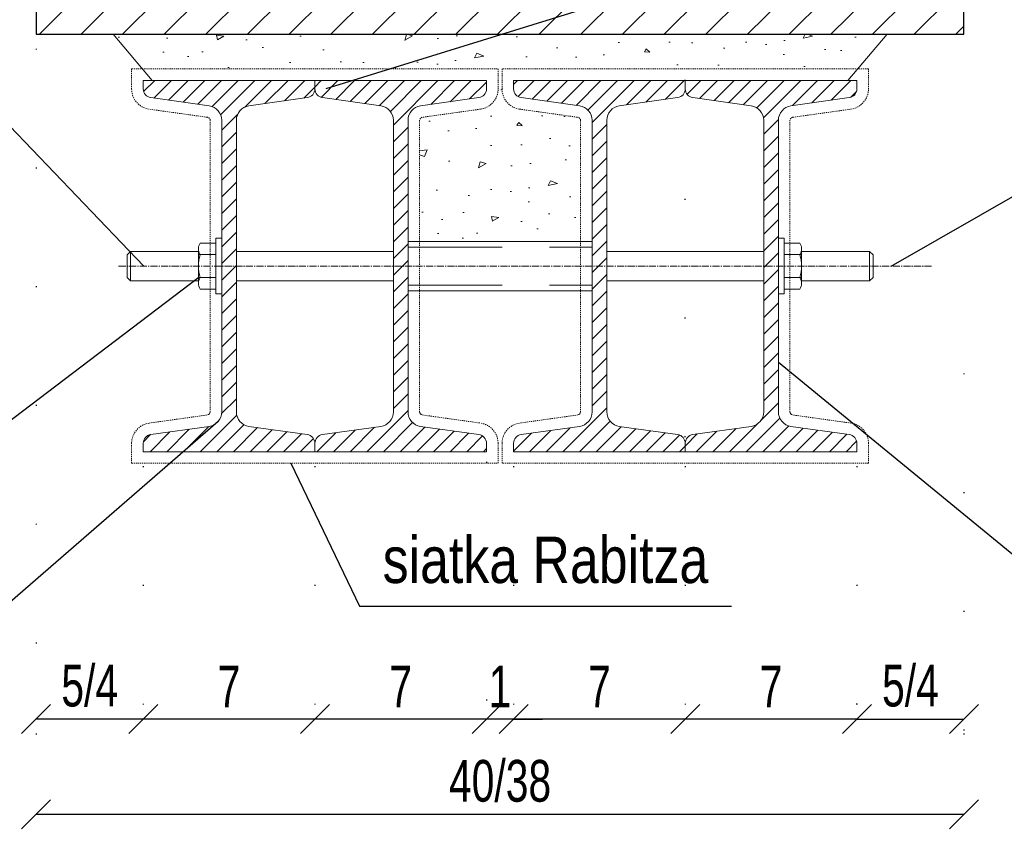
# Model space of a CAD drawing. Header units: millimetres. Extents: x 11149 to 111407, y -107619 to -23630.
# Tile 210 of 244: x 20331 to 20438, y -28741 to -28653. Entities that reach past the tile are written whole.
import ezdxf

# ---------------------------------------------------------------- set-up
doc = ezdxf.new("R2010")
doc.units = ezdxf.units.MM
doc.header["$LTSCALE"] = 2
for name, pattern in [('CENTER2', [28.575000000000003, 19.05, -3.175, 3.175, -3.175]), ('DOT', [6.35, 0, -6.35]), ('HIDDEN', [9.524999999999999, 6.35, -3.175])]:
    doc.linetypes.add(name, pattern=pattern)
doc.layers.get('0').update_dxf_attribs({"plot": 0})
doc.layers.get('Defpoints').update_dxf_attribs({"color": 1})
for name, color, linetype, lineweight in [('e-cad_252', 252, 'HIDDEN', 9), ('e-cad_cienkie', 1, 'Continuous', 9), ('e-cad_kontur', 2, 'Continuous', 25), ('e-cad_opisy', 7, 'Continuous', 9), ('e-cad_osie', 22, 'CENTER2', 9), ('e-cad_stal_kontur', 222, 'Continuous', 20), ('e-cad_stal_ukryte', 222, 'HIDDEN', 9), ('e-cad_stal_wypelnienia', 224, 'Continuous', 9), ('e-cad_wymiary', 4, 'Continuous', 9)]:
    doc.layers.add(name, color=color, linetype=linetype, lineweight=lineweight)
doc.styles.add('e-cad_1', font='arial.ttf', dxfattribs={"width": 0.7})
doc.dimstyles.new('e-cad_1_10_[cm]', dxfattribs={"dimtxt": 1.8, "dimasz": 1.25, "dimexe": 1.25, "dimexo": 0.625, "dimgap": 0.5, "dimtad": 1, "dimdec": 0, "dimrnd": 1, "dimzin": 1, "dimtxsty": 'e-cad_1', "dimblk": 'OBLIQUE', "dimcen": 2.5, "dimclrd": 256, "dimclre": 252, "dimclrt": 7, "dimadec": 0, "dimazin": 0, "dimtfac": 1, "dimtix": 1, "dimtmove": 2, "dimatfit": 3, "dimldrblk": 'NONE', "dimfxl": 60, "dimfxlon": 1, "dimarcsym": 0})
doc.dimstyles.new('e-cad_1_25_10[cm]', dxfattribs={"dimscale": 2.5, "dimtxt": 1.8, "dimasz": 1.25, "dimexe": 1.25, "dimexo": 0.625, "dimgap": 0.5, "dimtad": 1, "dimdec": 0, "dimlfac": 0.4, "dimrnd": 1, "dimzin": 1, "dimtxsty": 'e-cad_1', "dimblk": 'OBLIQUE', "dimcen": 2.5, "dimclrd": 30, "dimclre": 252, "dimclrt": 7, "dimadec": 0, "dimazin": 0, "dimtfac": 1, "dimtix": 1, "dimtmove": 2, "dimatfit": 3, "dimfxl": 60, "dimfxlon": 1, "dimarcsym": 0})
doc.dimstyles.new('e-cad_1_25_[cm]', dxfattribs={"dimscale": 2.5, "dimtxt": 1.8, "dimasz": 1.25, "dimexe": 1.25, "dimexo": 0.625, "dimgap": 0.5, "dimtad": 1, "dimdec": 0, "dimrnd": 1, "dimzin": 1, "dimtxsty": 'e-cad_1', "dimblk": 'OBLIQUE', "dimcen": 2.5, "dimclrd": 256, "dimclre": 252, "dimclrt": 7, "dimadec": 0, "dimazin": 0, "dimtfac": 1, "dimtix": 1, "dimtmove": 2, "dimatfit": 3, "dimldrblk": 'NONE', "dimfxl": 60, "dimfxlon": 1, "dimarcsym": 0})
pattern_1 = [(45, (-1712.853619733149, -45513.03154283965), (-0.8980256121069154, 0.8980256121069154), [])]
pattern_2 = [(225, (-1765.353619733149, -45513.03154283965), (0.8980256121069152, -0.8980256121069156), [])]

# ---------------------------------------------------------------- blocks, each defined once
blk = doc.blocks.new('_OBLIQUE')
at = {"color": 0, "linetype": 'ByBlock', "lineweight": -2}
blk.add_line((-0.5, -0.5), (0.5, 0.5), dxfattribs=at)
blk = doc.blocks.new('*D1337')
at = {"layer": 'Defpoints', "color": 0, "ltscale": 0.5}
for p in [(20433.18063469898, -28689.1775621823), (20421.64055903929, -28699.1775621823), (20433.18063469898, -28728.0001212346)]:
    blk.add_point(p, dxfattribs=at)
at = {"layer": 'e-cad_wymiary', "color": 252, "linetype": 'DOT', "lineweight": -2}
for p, q in [((20433.18063469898, -28690.7400621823), (20433.18063469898, -28731.1251212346)), ((20421.64055903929, -28700.7400621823), (20421.64055903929, -28731.1251212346))]:
    blk.add_line(p, q, dxfattribs=at)
at = {"layer": 'e-cad_wymiary', "color": 30, "lineweight": -2}
blk.add_line((20421.64055903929, -28728.0001212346), (20433.18063469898, -28728.0001212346), dxfattribs=at)
at = {"layer": 'e-cad_wymiary', "color": 30, "lineweight": -2, "ltscale": 0.5, "xscale": 3.125, "yscale": 3.125, "zscale": 3.125, "rotation": 180}
blk.add_blockref('_OBLIQUE', (20421.64055903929, -28728.0001212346), dxfattribs=at)
at = {"layer": 'e-cad_wymiary', "color": 30, "lineweight": -2, "ltscale": 0.5, "xscale": 3.125, "yscale": 3.125, "zscale": 3.125}
blk.add_blockref('_OBLIQUE', (20433.18063469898, -28728.0001212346), dxfattribs=at)
at = {"layer": 'e-cad_wymiary', "color": 7, "ltscale": 0.5, "insert": (20427.41059686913, -28724.42338180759), "char_height": 4.5, "attachment_point": 5, "style": 'e-cad_1'}
blk.add_mtext('5/4', dxfattribs=at)
blk = doc.blocks.new('*D1338')
at = {"layer": 'Defpoints', "color": 0, "ltscale": 0.5}
for p in [(20333.18063469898, -28728.0001212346), (20433.18063469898, -28728.0001212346), (20433.18063469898, -28738.26515522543)]:
    blk.add_point(p, dxfattribs=at)
at = {"layer": 'e-cad_wymiary', "color": 252, "linetype": 'DOT', "lineweight": -2}
for p, q in [((20333.18063469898, -28729.5626212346), (20333.18063469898, -28741.39015522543)), ((20433.18063469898, -28729.5626212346), (20433.18063469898, -28741.39015522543))]:
    blk.add_line(p, q, dxfattribs=at)
at = {"layer": 'e-cad_wymiary', "color": 30, "lineweight": -2}
blk.add_line((20333.18063469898, -28738.26515522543), (20433.18063469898, -28738.26515522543), dxfattribs=at)
at = {"layer": 'e-cad_wymiary', "color": 30, "lineweight": -2, "ltscale": 0.5, "xscale": 3.125, "yscale": 3.125, "zscale": 3.125, "rotation": 180}
blk.add_blockref('_OBLIQUE', (20333.18063469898, -28738.26515522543), dxfattribs=at)
at = {"layer": 'e-cad_wymiary', "color": 30, "lineweight": -2, "ltscale": 0.5, "xscale": 3.125, "yscale": 3.125, "zscale": 3.125}
blk.add_blockref('_OBLIQUE', (20433.18063469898, -28738.26515522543), dxfattribs=at)
at = {"layer": 'e-cad_wymiary', "color": 7, "ltscale": 0.5, "insert": (20383.18063469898, -28734.68688100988), "char_height": 4.5, "attachment_point": 5, "style": 'e-cad_1'}
blk.add_mtext('40/38', dxfattribs=at)
blk = doc.blocks.new('*D1339')
at = {"layer": 'Defpoints', "color": 0}
for p in [(20403.14055903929, -28699.1775621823), (20403.14055903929, -28728.0001212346), (20421.64055903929, -28728.0001212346)]:
    blk.add_point(p, dxfattribs=at)
at = {"layer": 'e-cad_wymiary', "color": 252, "linetype": 'DOT', "lineweight": -2}
for p, q in [((20403.14055903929, -28700.7400621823), (20403.14055903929, -28731.1251212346)), ((20421.64055903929, -28726.4376212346), (20421.64055903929, -28724.8751212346))]:
    blk.add_line(p, q, dxfattribs=at)
at = {"layer": 'e-cad_wymiary', "color": 30, "lineweight": -2}
blk.add_line((20421.64055903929, -28728.0001212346), (20403.14055903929, -28728.0001212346), dxfattribs=at)
at = {"layer": 'e-cad_wymiary', "color": 30, "lineweight": -2, "xscale": 3.125, "yscale": 3.125, "zscale": 3.125, "rotation": 180}
blk.add_blockref('_OBLIQUE', (20403.14055903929, -28728.0001212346), dxfattribs=at)
at = {"layer": 'e-cad_wymiary', "color": 30, "lineweight": -2, "xscale": 3.125, "yscale": 3.125, "zscale": 3.125}
blk.add_blockref('_OBLIQUE', (20421.64055903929, -28728.0001212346), dxfattribs=at)
at = {"layer": 'e-cad_wymiary', "color": 7, "insert": (20412.39055903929, -28724.5001212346), "char_height": 4.5, "attachment_point": 5, "style": 'e-cad_1'}
blk.add_mtext('7', dxfattribs=at)
blk = doc.blocks.new('*D1340')
at = {"layer": 'Defpoints', "color": 0}
for p in [(20384.64055903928, -28699.1775621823), (20403.14055903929, -28699.1775621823), (20384.64055903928, -28728.0001212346)]:
    blk.add_point(p, dxfattribs=at)
at = {"layer": 'e-cad_wymiary', "color": 252, "linetype": 'DOT', "lineweight": -2}
for p, q in [((20384.64055903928, -28700.7400621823), (20384.64055903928, -28731.1251212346)), ((20403.14055903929, -28700.7400621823), (20403.14055903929, -28731.1251212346))]:
    blk.add_line(p, q, dxfattribs=at)
at = {"layer": 'e-cad_wymiary', "color": 30, "lineweight": -2}
blk.add_line((20403.14055903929, -28728.0001212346), (20384.64055903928, -28728.0001212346), dxfattribs=at)
at = {"layer": 'e-cad_wymiary', "color": 30, "lineweight": -2, "xscale": 3.125, "yscale": 3.125, "zscale": 3.125, "rotation": 180}
blk.add_blockref('_OBLIQUE', (20384.64055903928, -28728.0001212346), dxfattribs=at)
at = {"layer": 'e-cad_wymiary', "color": 30, "lineweight": -2, "xscale": 3.125, "yscale": 3.125, "zscale": 3.125}
blk.add_blockref('_OBLIQUE', (20403.14055903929, -28728.0001212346), dxfattribs=at)
at = {"layer": 'e-cad_wymiary', "color": 7, "insert": (20393.89055903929, -28724.5001212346), "char_height": 4.5, "attachment_point": 5, "style": 'e-cad_1'}
blk.add_mtext('7', dxfattribs=at)
blk = doc.blocks.new('*D1341')
at = {"layer": 'Defpoints', "color": 0}
for p in [(20381.72071035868, -28698.72694459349), (20384.64055903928, -28699.1775621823), (20381.72071035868, -28728.0001212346)]:
    blk.add_point(p, dxfattribs=at)
at = {"layer": 'e-cad_wymiary', "color": 252, "linetype": 'DOT', "lineweight": -2}
for p, q in [((20381.72071035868, -28700.28944459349), (20381.72071035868, -28731.1251212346)), ((20384.64055903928, -28700.7400621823), (20384.64055903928, -28731.1251212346))]:
    blk.add_line(p, q, dxfattribs=at)
at = {"layer": 'e-cad_wymiary', "color": 30, "lineweight": -2}
for p, q in [((20381.72071035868, -28728.0001212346), (20378.59571035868, -28728.0001212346)), ((20384.64055903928, -28728.0001212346), (20381.72071035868, -28728.0001212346)), ((20384.64055903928, -28728.0001212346), (20387.76555903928, -28728.0001212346))]:
    blk.add_line(p, q, dxfattribs=at)
at = {"layer": 'e-cad_wymiary', "color": 30, "lineweight": -2, "xscale": 3.125, "yscale": 3.125, "zscale": 3.125}
blk.add_blockref('_OBLIQUE', (20381.72071035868, -28728.0001212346), dxfattribs=at)
at = {"layer": 'e-cad_wymiary', "color": 30, "lineweight": -2, "xscale": 3.125, "yscale": 3.125, "zscale": 3.125, "rotation": 180}
blk.add_blockref('_OBLIQUE', (20384.64055903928, -28728.0001212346), dxfattribs=at)
at = {"layer": 'e-cad_wymiary', "color": 7, "insert": (20383.18063469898, -28724.49091250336), "char_height": 4.5, "attachment_point": 5, "style": 'e-cad_1'}
blk.add_mtext('1', dxfattribs=at)
blk = doc.blocks.new('*D1342')
at = {"layer": 'Defpoints', "color": 0}
for p in [(20381.72071035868, -28698.72694459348), (20363.22071035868, -28699.1775621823), (20363.22071035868, -28728.0001212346)]:
    blk.add_point(p, dxfattribs=at)
at = {"layer": 'e-cad_wymiary', "color": 252, "linetype": 'DOT', "lineweight": -2}
for p, q in [((20363.22071035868, -28700.7400621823), (20363.22071035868, -28731.1251212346)), ((20381.72071035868, -28700.28944459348), (20381.72071035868, -28731.1251212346))]:
    blk.add_line(p, q, dxfattribs=at)
at = {"layer": 'e-cad_wymiary', "color": 30, "lineweight": -2}
blk.add_line((20381.72071035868, -28728.0001212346), (20363.22071035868, -28728.0001212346), dxfattribs=at)
at = {"layer": 'e-cad_wymiary', "color": 30, "lineweight": -2, "xscale": 3.125, "yscale": 3.125, "zscale": 3.125, "rotation": 180}
blk.add_blockref('_OBLIQUE', (20363.22071035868, -28728.0001212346), dxfattribs=at)
at = {"layer": 'e-cad_wymiary', "color": 30, "lineweight": -2, "xscale": 3.125, "yscale": 3.125, "zscale": 3.125}
blk.add_blockref('_OBLIQUE', (20381.72071035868, -28728.0001212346), dxfattribs=at)
at = {"layer": 'e-cad_wymiary', "color": 7, "insert": (20372.47071035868, -28724.5001212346), "char_height": 4.5, "attachment_point": 5, "style": 'e-cad_1'}
blk.add_mtext('7', dxfattribs=at)
blk = doc.blocks.new('*D1343')
at = {"layer": 'Defpoints', "color": 0}
for p in [(20344.72071035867, -28699.1775621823), (20363.22071035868, -28699.1775621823), (20344.72071035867, -28728.0001212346)]:
    blk.add_point(p, dxfattribs=at)
at = {"layer": 'e-cad_wymiary', "color": 252, "linetype": 'DOT', "lineweight": -2}
for p, q in [((20344.72071035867, -28700.7400621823), (20344.72071035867, -28731.1251212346)), ((20363.22071035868, -28700.7400621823), (20363.22071035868, -28731.1251212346))]:
    blk.add_line(p, q, dxfattribs=at)
at = {"layer": 'e-cad_wymiary', "color": 30, "lineweight": -2}
blk.add_line((20363.22071035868, -28728.0001212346), (20344.72071035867, -28728.0001212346), dxfattribs=at)
at = {"layer": 'e-cad_wymiary', "color": 30, "lineweight": -2, "xscale": 3.125, "yscale": 3.125, "zscale": 3.125, "rotation": 180}
blk.add_blockref('_OBLIQUE', (20344.72071035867, -28728.0001212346), dxfattribs=at)
at = {"layer": 'e-cad_wymiary', "color": 30, "lineweight": -2, "xscale": 3.125, "yscale": 3.125, "zscale": 3.125}
blk.add_blockref('_OBLIQUE', (20363.22071035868, -28728.0001212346), dxfattribs=at)
at = {"layer": 'e-cad_wymiary', "color": 7, "insert": (20353.97071035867, -28724.5001212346), "char_height": 4.5, "attachment_point": 5, "style": 'e-cad_1'}
blk.add_mtext('7', dxfattribs=at)
blk = doc.blocks.new('*D1344')
at = {"layer": 'Defpoints', "color": 0, "ltscale": 0.5}
for p in [(20333.18063469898, -28654.1775621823), (20344.72071035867, -28699.1775621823), (20333.18063469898, -28728.0001212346)]:
    blk.add_point(p, dxfattribs=at)
at = {"layer": 'e-cad_wymiary', "color": 252, "linetype": 'DOT', "lineweight": -2}
for p, q in [((20333.18063469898, -28655.7400621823), (20333.18063469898, -28731.1251212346)), ((20344.72071035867, -28700.7400621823), (20344.72071035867, -28731.1251212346))]:
    blk.add_line(p, q, dxfattribs=at)
at = {"layer": 'e-cad_wymiary', "color": 30, "lineweight": -2}
blk.add_line((20344.72071035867, -28728.0001212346), (20333.18063469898, -28728.0001212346), dxfattribs=at)
at = {"layer": 'e-cad_wymiary', "color": 30, "lineweight": -2, "ltscale": 0.5, "xscale": 3.125, "yscale": 3.125, "zscale": 3.125, "rotation": 180}
blk.add_blockref('_OBLIQUE', (20333.18063469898, -28728.0001212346), dxfattribs=at)
at = {"layer": 'e-cad_wymiary', "color": 30, "lineweight": -2, "ltscale": 0.5, "xscale": 3.125, "yscale": 3.125, "zscale": 3.125}
blk.add_blockref('_OBLIQUE', (20344.72071035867, -28728.0001212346), dxfattribs=at)
at = {"layer": 'e-cad_wymiary', "color": 7, "ltscale": 0.5, "insert": (20338.95067252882, -28724.42338180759), "char_height": 4.5, "attachment_point": 5, "style": 'e-cad_1'}
blk.add_mtext('5/4', dxfattribs=at)
blk = doc.blocks.new('*D1347')
at = {"layer": 'Defpoints', "color": 0}
for p in [(20403.14055903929, -28567.83963436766), (20421.64055903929, -28567.83963436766), (20403.14055903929, -28699.1775621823)]:
    blk.add_point(p, dxfattribs=at)
at = {"layer": 'e-cad_wymiary', "color": 252, "linetype": 'DOT', "lineweight": -2}
for p, q in [((20403.14055903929, -28697.6150621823), (20403.14055903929, -28564.71463436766)), ((20421.64055903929, -28566.27713436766), (20421.64055903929, -28564.71463436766))]:
    blk.add_line(p, q, dxfattribs=at)
at = {"layer": 'e-cad_wymiary', "color": 30, "lineweight": -2}
blk.add_line((20421.64055903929, -28567.83963436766), (20403.14055903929, -28567.83963436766), dxfattribs=at)
at = {"layer": 'e-cad_wymiary', "color": 30, "lineweight": -2, "xscale": 3.125, "yscale": 3.125, "zscale": 3.125, "rotation": 180}
blk.add_blockref('_OBLIQUE', (20403.14055903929, -28567.83963436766), dxfattribs=at)
at = {"layer": 'e-cad_wymiary', "color": 30, "lineweight": -2, "xscale": 3.125, "yscale": 3.125, "zscale": 3.125}
blk.add_blockref('_OBLIQUE', (20421.64055903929, -28567.83963436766), dxfattribs=at)
at = {"layer": 'e-cad_wymiary', "color": 7, "insert": (20412.39055903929, -28564.33963436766), "char_height": 4.5, "attachment_point": 5, "style": 'e-cad_1'}
blk.add_mtext('7', dxfattribs=at)
blk = doc.blocks.new('*D1348')
at = {"layer": 'Defpoints', "color": 0}
for p in [(20384.64055903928, -28699.1775621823), (20403.14055903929, -28699.1775621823), (20384.64055903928, -28728.0001212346)]:
    blk.add_point(p, dxfattribs=at)
at = {"layer": 'e-cad_wymiary', "color": 252, "linetype": 'DOT', "lineweight": -2}
for p, q in [((20384.64055903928, -28700.7400621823), (20384.64055903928, -28731.1251212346)), ((20403.14055903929, -28700.7400621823), (20403.14055903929, -28731.1251212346))]:
    blk.add_line(p, q, dxfattribs=at)
at = {"layer": 'e-cad_wymiary', "color": 30, "lineweight": -2}
blk.add_line((20403.14055903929, -28728.0001212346), (20384.64055903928, -28728.0001212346), dxfattribs=at)
at = {"layer": 'e-cad_wymiary', "color": 30, "lineweight": -2, "xscale": 3.125, "yscale": 3.125, "zscale": 3.125, "rotation": 180}
blk.add_blockref('_OBLIQUE', (20384.64055903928, -28728.0001212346), dxfattribs=at)
at = {"layer": 'e-cad_wymiary', "color": 30, "lineweight": -2, "xscale": 3.125, "yscale": 3.125, "zscale": 3.125}
blk.add_blockref('_OBLIQUE', (20403.14055903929, -28728.0001212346), dxfattribs=at)
at = {"layer": 'e-cad_wymiary', "color": 7, "insert": (20393.89055903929, -28724.5001212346), "char_height": 4.5, "attachment_point": 5, "style": 'e-cad_1'}
blk.add_mtext('7', dxfattribs=at)
blk = doc.blocks.new('*D1349')
at = {"layer": 'Defpoints', "color": 0}
for p in [(20381.72071035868, -28698.72694459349), (20384.64055903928, -28699.1775621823), (20381.72071035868, -28728.0001212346)]:
    blk.add_point(p, dxfattribs=at)
at = {"layer": 'e-cad_wymiary', "color": 252, "linetype": 'DOT', "lineweight": -2}
for p, q in [((20381.72071035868, -28700.28944459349), (20381.72071035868, -28731.1251212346)), ((20384.64055903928, -28700.7400621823), (20384.64055903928, -28731.1251212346))]:
    blk.add_line(p, q, dxfattribs=at)
at = {"layer": 'e-cad_wymiary', "color": 30, "lineweight": -2}
for p, q in [((20381.72071035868, -28728.0001212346), (20378.59571035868, -28728.0001212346)), ((20384.64055903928, -28728.0001212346), (20381.72071035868, -28728.0001212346)), ((20384.64055903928, -28728.0001212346), (20387.76555903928, -28728.0001212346))]:
    blk.add_line(p, q, dxfattribs=at)
at = {"layer": 'e-cad_wymiary', "color": 30, "lineweight": -2, "xscale": 3.125, "yscale": 3.125, "zscale": 3.125}
blk.add_blockref('_OBLIQUE', (20381.72071035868, -28728.0001212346), dxfattribs=at)
at = {"layer": 'e-cad_wymiary', "color": 30, "lineweight": -2, "xscale": 3.125, "yscale": 3.125, "zscale": 3.125, "rotation": 180}
blk.add_blockref('_OBLIQUE', (20384.64055903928, -28728.0001212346), dxfattribs=at)
at = {"layer": 'e-cad_wymiary', "color": 7, "insert": (20383.18063469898, -28724.49091250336), "char_height": 4.5, "attachment_point": 5, "style": 'e-cad_1'}
blk.add_mtext('1', dxfattribs=at)

msp = doc.modelspace()

# ---------------------------------------------------------------- hatches: boundary and pattern name
at = {"layer": 'e-cad_252', "ltscale": 10}
h = msp.add_hatch(dxfattribs=at)
h.set_pattern_fill('ANSI31', color=256)
h.set_pattern_definition([(45, (16123.20834032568, -28360.89540751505), (-2.245064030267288, 2.245064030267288), [])])
h.paths.add_polyline_path([(20333.18063469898, -28626.42568244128), (20333.18063469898, -28654.1775621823), (20433.18063469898, -28654.1775621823), (20433.18063469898, -28626.42568244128)])
at = {"layer": 'e-cad_252', "ltscale": 0.8}
h = msp.add_hatch(dxfattribs=at)
h.set_pattern_fill('CONC', color=256, scale=0.625, angle=29.99999999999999)
h.set_pattern_definition([(29.99999999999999, (13412.26147152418, -28119.46522541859), (-7.937499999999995, 13.74815328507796), [0, -15.875]), (29.99999999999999, (13415.17707805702, -28124.19770406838), (-7.937499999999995, 13.74815328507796), [0, -15.875]), (29.99999999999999, (13411.3032726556, -28116.53557629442), (-7.937499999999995, 13.74815328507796), [0, -15.875]), (8.198599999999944, (13406.61485794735, -28124.92500381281), (49.18196289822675, 10.06435011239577), [1.709785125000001, -83.77970925]), (246.8699, (13408.30717327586, -28124.68117994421), (25.36945774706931, 51.30880761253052), [0.79375, -78.58125]), (160.6013, (13407.99537214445, -28125.41112454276), (116.3657644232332, -42.80140286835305), [1.463595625, -144.896665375]), (236.5651, (13404.41098156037, -28129.68027793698), (-5.810631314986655, -21.68566460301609), [0.354980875, -35.142598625]), (356.3099, (13404.21539349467, -28129.97650946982), (35.4338110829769, 2.12682485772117), [0.5723890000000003, -56.66574900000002]), (138.4349, (13404.78658809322, -28130.01334753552), (-29.62313478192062, 19.55882521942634), [0.502015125, -49.69914812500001]), (255, (13414.00354966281, -28125.97509326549), (7.937502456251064, -13.7481575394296), [0.67351275, -21.777118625]), (29.99999999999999, (13413.82923006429, -28126.62566286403), (5.810653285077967, 21.68565328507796), [0.9525, -14.9225]), (165, (13414.65411926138, -28126.14941286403), (-13.7481575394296, -7.937502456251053), [0.6735127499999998, -21.777118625]), (281.5651, (13407.27377126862, -28118.12877516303), (-2.126872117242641, 35.43379987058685), [0.502015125, -49.69914812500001]), (29.99999999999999, (13407.37441473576, -28118.62059476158), (5.810653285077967, 21.68565328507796), [0.79375, -15.08125]), (173.1301, (13408.06182240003, -28118.22371976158), (-57.11945970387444, 3.683808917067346), [0.79375, -78.58125]), (243.6901, (13399.90787502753, -28122.19816863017), (19.55878989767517, 29.62316812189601), [0.572389, -56.66574900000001]), (11.56509999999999, (13399.65418042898, -28122.71125669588), (-35.43379987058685, -2.126872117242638), [1.00403025, -49.19713299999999]), (156.8699, (13400.63781962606, -28122.50996976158), (51.30880761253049, -25.36945774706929), [0.7937500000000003, -78.58125000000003]), (29.99999999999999, (13404.2123394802, -28120.44621976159), (-7.937499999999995, 13.74815328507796), [0, -15.875]), (29.99999999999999, (13402.56408809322, -28126.16386461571), (-7.937499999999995, 13.74815328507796), [0, -15.875]), (29.99999999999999, (13409.35044601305, -28129.02818133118), (-7.937499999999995, 13.74815328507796), [0, -15.875]), (29.99999999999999, (13410.60182240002, -28122.62312881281), (-7.937499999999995, 13.74815328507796), [0, -15.875]), (29.99999999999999, (13405.26548294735, -28122.58781775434), (-7.937499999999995, 13.74815328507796), [0, -15.875]), (29.99999999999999, (13402.00276422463, -28123.92162315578), (-7.937499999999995, 13.74815328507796), [0, -15.875]), (29.99999999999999, (13403.71634802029, -28124.03213735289), (-7.937499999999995, 13.74815328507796), [0, -15.875]), (29.99999999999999, (13405.0714218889, -28127.64919414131), (-7.937499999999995, 13.74815328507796), [0, -15.875]), (29.99999999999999, (13401.45436510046, -28129.00426800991), (-7.937499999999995, 13.74815328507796), [0, -15.875]), (29.99999999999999, (13399.76622163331, -28125.76281775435), (-7.937499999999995, 13.74815328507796), [0, -15.875]), (29.99999999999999, (13397.60752703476, -28122.97634903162), (-7.937499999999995, 13.74815328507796), [0, -15.875]), (29.99999999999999, (13401.55195455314, -28119.96579790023), (-7.937499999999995, 13.74815328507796), [0, -15.875]), (29.99999999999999, (13404.25904827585, -28117.66962176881), (-7.937499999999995, 13.74815328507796), [0, -15.875]), (29.99999999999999, (13409.38840192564, -28115.44142290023), (-7.937499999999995, 13.74815328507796), [0, -15.875]), (29.99999999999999, (13408.54947013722, -28121.60835041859), (-7.937499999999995, 13.74815328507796), [0, -15.875]), (29.99999999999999, (13405.74590480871, -28119.92743282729), (-7.937499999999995, 13.74815328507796), [0, -15.875]), (29.99999999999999, (13410.6557570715, -28125.89154640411), (-7.937499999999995, 13.74815328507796), [0, -15.875]), (29.99999999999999, (13406.928186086, -28128.96020406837), (-7.937499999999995, 13.74815328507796), [0, -15.875]), (29.99999999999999, (13412.7988820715, -28129.60354779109), (-7.937499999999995, 13.74815328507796), [0, -15.875]), (29.99999999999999, (13407.78574148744, -28131.39803359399), (-7.937499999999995, 13.74815328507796), [0, -15.875]), (29.99999999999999, (13403.62445743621, -28134.35047819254), (-7.937499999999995, 13.74815328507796), [0, -15.875]), (29.99999999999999, (13405.67111083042, -28134.08538585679), (-7.937499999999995, 13.74815328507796), [0, -15.875]), (29.99999999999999, (13404.69734236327, -28132.08126939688), (-7.937499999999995, 13.74815328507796), [0, -15.875]), (29.99999999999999, (13415.17860506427, -28128.9628489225), (-7.937499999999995, 13.74815328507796), [0, -15.875]), (29.99999999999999, (13413.57400845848, -28122.37360607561), (-7.937499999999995, 13.74815328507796), [0, -15.875]), (29.99999999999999, (13410.50535079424, -28118.64603509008), (-7.937499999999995, 13.74815328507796), [0, -15.875]), (29.99999999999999, (13409.8962002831, -28132.19595545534), (-7.937499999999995, 13.74815328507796), [0, -15.875])])
h.paths.add_polyline_path([(20341.46997813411, -28654.1775621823), (20424.89129126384, -28654.1775621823), (20421.73329884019, -28657.9275621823), (20383.39055903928, -28657.9275621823), (20383.39055903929, -28660.08326243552, 0.3706618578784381), (20385.28111183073, -28662.25693012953), (20391.56551216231, -28663.13674617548, -0.3630120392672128), (20391.85305903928, -28663.46735390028), (20391.85305903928, -28676.5150621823), (20374.50821035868, -28676.5150621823), (20374.50821035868, -28663.46735390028, -0.3630120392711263), (20374.79575723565, -28663.13674617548), (20381.08015756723, -28662.25693012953, 0.370661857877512), (20382.97071035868, -28660.08326243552), (20382.97071035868, -28657.9275621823), (20344.62797055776, -28657.9275621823)])
at = {"layer": 'e-cad_stal_wypelnienia', "ltscale": 0.02}
h = msp.add_hatch(dxfattribs=at)
h.set_pattern_fill('ANSI31', color=256, scale=0.4, style=0)
h.set_pattern_definition(pattern_1)
edge = h.paths.add_edge_path()
edge.add_line((20344.72071035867, -28699.1775621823), (20344.72071035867, -28698.27632700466))
edge.add_ellipse((20345.68063469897, -28698.28495872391), major_axis=(-0.8422749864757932, -0.4605454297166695), ratio=0.9999999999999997, start_angle=249.8155179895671, end_angle=330.8155185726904, ccw=False)
edge.add_line((20345.53899490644, -28697.33550234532), (20351.8265807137, -28696.45524033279))
edge.add_ellipse((20351.59175684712, -28694.88114159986), major_axis=(1.591517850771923, 0), ratio=1, start_angle=278.4848049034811, end_angle=359.4848054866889)
edge.add_line((20353.18321035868, -28694.89545208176), (20353.18321035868, -28663.45967228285))
edge.add_ellipse((20351.59175684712, -28663.47398276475), major_axis=(1.591517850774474, 0), ratio=1, start_angle=0.5151945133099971, end_angle=81.51519509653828)
edge.add_line((20351.8265807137, -28661.89988403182), (20345.53899490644, -28661.01962201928))
edge.add_ellipse((20345.68063469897, -28660.07016564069), major_axis=(-0.868226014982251, -0.4095275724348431), ratio=0.9999999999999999, start_angle=335.26273291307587, end_angle=416.262733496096, ccw=False)
edge.add_line((20344.72071035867, -28660.07879735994), (20344.72071035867, -28659.1775621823))
edge.add_line((20344.72071035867, -28659.1775621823), (20363.22071035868, -28659.1775621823))
edge.add_line((20363.22071035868, -28659.1775621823), (20363.22071035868, -28660.07879735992))
edge.add_ellipse((20362.26078601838, -28660.07016564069), major_axis=(-0.8422749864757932, -0.4605454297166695), ratio=0.9999999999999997, start_angle=429.81551798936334, end_angle=510.8155185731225, ccw=False)
edge.add_line((20362.40242581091, -28661.01962201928), (20356.11484000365, -28661.89988403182))
edge.add_ellipse((20356.34966387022, -28663.47398276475), major_axis=(1.591517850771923, 0), ratio=1, start_angle=98.48480490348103, end_angle=179.4848054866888)
edge.add_line((20354.75821035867, -28663.45967228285), (20354.75821035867, -28694.89545208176))
edge.add_ellipse((20356.34966387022, -28694.88114159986), major_axis=(1.591517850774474, 0), ratio=1, start_angle=180.51519451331, end_angle=261.5151950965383)
edge.add_line((20356.11484000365, -28696.45524033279), (20362.40242581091, -28697.33550234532))
edge.add_ellipse((20362.26078601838, -28698.28495872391), major_axis=(-0.868226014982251, -0.4095275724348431), ratio=0.9999999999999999, start_angle=515.262732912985, end_angle=596.262733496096, ccw=False)
edge.add_line((20363.22071035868, -28698.27632700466), (20363.22071035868, -28699.1775621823))
edge.add_line((20363.22071035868, -28699.1775621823), (20344.72071035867, -28699.1775621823))
h = msp.add_hatch(dxfattribs=at)
h.set_pattern_fill('ANSI31', color=256, scale=0.4, style=0)
h.set_pattern_definition(pattern_1)
edge = h.paths.add_edge_path()
edge.add_line((20363.22071035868, -28699.1775621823), (20363.22071035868, -28698.27632700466))
edge.add_ellipse((20364.18063469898, -28698.28495872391), major_axis=(-0.9599631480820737, 0), ratio=1, start_angle=278.4848049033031, end_angle=359.4848054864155, ccw=False)
edge.add_line((20364.03899490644, -28697.33550234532), (20370.3265807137, -28696.45524033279))
edge.add_ellipse((20370.09175684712, -28694.88114159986), major_axis=(1.591517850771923, 0), ratio=1, start_angle=278.4848049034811, end_angle=359.4848054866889)
edge.add_line((20371.68321035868, -28694.89545208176), (20371.68321035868, -28663.45967228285))
edge.add_ellipse((20370.09175684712, -28663.47398276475), major_axis=(1.591517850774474, 0), ratio=1, start_angle=0.5151945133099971, end_angle=81.51519509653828)
edge.add_line((20370.3265807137, -28661.89988403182), (20364.03899490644, -28661.01962201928))
edge.add_ellipse((20364.18063469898, -28660.07016564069), major_axis=(-0.8126589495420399, -0.5109938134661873), ratio=0.9999999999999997, start_angle=328.3538230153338, end_angle=409.35382359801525, ccw=False)
edge.add_line((20363.22071035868, -28660.07879735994), (20363.22071035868, -28659.1775621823))
edge.add_line((20363.22071035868, -28659.1775621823), (20381.72071035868, -28659.1775621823))
edge.add_line((20381.72071035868, -28659.1775621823), (20381.72071035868, -28660.07879735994))
edge.add_ellipse((20380.76078601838, -28660.07016564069), major_axis=(-0.9599631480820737, 0), ratio=1, start_angle=458.48480490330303, end_angle=539.4848054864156, ccw=False)
edge.add_line((20380.90242581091, -28661.01962201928), (20374.61484000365, -28661.89988403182))
edge.add_ellipse((20374.84966387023, -28663.47398276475), major_axis=(1.591517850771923, 0), ratio=1, start_angle=98.48480490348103, end_angle=179.4848054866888)
edge.add_line((20373.25821035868, -28663.45967228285), (20373.25821035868, -28694.89545208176))
edge.add_ellipse((20374.84966387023, -28694.88114159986), major_axis=(1.591517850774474, 0), ratio=1, start_angle=180.51519451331, end_angle=261.5151950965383)
edge.add_line((20374.61484000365, -28696.45524033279), (20380.90242581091, -28697.33550234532))
edge.add_ellipse((20380.76078601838, -28698.28495872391), major_axis=(-0.8126589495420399, -0.5109938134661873), ratio=0.9999999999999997, start_angle=508.35382301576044, end_angle=589.35382359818, ccw=False)
edge.add_line((20381.72071035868, -28698.27632700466), (20381.72071035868, -28699.1775621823))
edge.add_line((20381.72071035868, -28699.1775621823), (20363.22071035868, -28699.1775621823))
h = msp.add_hatch(dxfattribs=at)
h.set_pattern_fill('ANSI31', color=256, scale=0.4, angle=180, style=0)
h.set_pattern_definition(pattern_2)
edge = h.paths.add_edge_path()
edge.add_line((20384.64055903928, -28659.1775621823), (20384.64055903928, -28660.07879735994))
edge.add_ellipse((20385.60048337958, -28660.07016564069), major_axis=(0.9599631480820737, 0), ratio=1, start_angle=180.5151945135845, end_angle=261.515195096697)
edge.add_line((20385.45884358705, -28661.01962201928), (20391.74642939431, -28661.89988403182))
edge.add_ellipse((20391.51160552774, -28663.47398276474), major_axis=(-1.591517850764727, 0), ratio=1, start_angle=180.5151945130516, end_angle=261.5151950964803, ccw=False)
edge.add_line((20393.10305903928, -28663.45967228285), (20393.10305903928, -28694.89545208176))
edge.add_ellipse((20391.51160552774, -28694.88114159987), major_axis=(-1.591517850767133, 0), ratio=1, start_angle=458.4848049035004, end_angle=539.4848054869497, ccw=False)
edge.add_line((20391.74642939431, -28696.45524033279), (20385.45884358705, -28697.33550234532))
edge.add_ellipse((20385.60048337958, -28698.28495872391), major_axis=(0.8126589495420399, 0.5109938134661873), ratio=0.9999999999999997, start_angle=66.32343340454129, end_angle=147.3234339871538)
edge.add_line((20384.64055903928, -28698.2763270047), (20384.64055903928, -28699.1775621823))
edge.add_line((20384.64055903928, -28699.1775621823), (20403.14055903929, -28699.1775621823))
edge.add_line((20403.14055903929, -28699.1775621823), (20403.14055903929, -28698.27632700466))
edge.add_ellipse((20402.18063469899, -28698.28495872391), major_axis=(0.8422749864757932, 0.4605454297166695), ratio=0.9999999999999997, start_angle=331.8459076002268, end_angle=412.8459081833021)
edge.add_line((20402.32227449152, -28697.33550234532), (20396.03468868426, -28696.45524033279))
edge.add_ellipse((20396.26951255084, -28694.88114159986), major_axis=(-1.591517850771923, 0), ratio=1, start_angle=360.51519451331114, end_angle=441.51519509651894, ccw=False)
edge.add_line((20394.67805903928, -28694.89545208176), (20394.67805903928, -28663.45967228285))
edge.add_ellipse((20396.26951255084, -28663.47398276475), major_axis=(-1.591517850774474, 0), ratio=1, start_angle=278.48480490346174, end_angle=359.48480548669, ccw=False)
edge.add_line((20396.03468868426, -28661.89988403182), (20402.32227449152, -28661.01962201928))
edge.add_ellipse((20402.18063469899, -28660.07016564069), major_axis=(0.868226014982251, 0.4095275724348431), ratio=0.9999999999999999, start_angle=253.2323433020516, end_angle=334.2323438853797)
edge.add_line((20403.14055903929, -28660.07879735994), (20403.14055903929, -28659.1775621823))
edge.add_line((20403.14055903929, -28659.1775621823), (20384.64055903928, -28659.1775621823))
h = msp.add_hatch(dxfattribs=at)
h.set_pattern_fill('ANSI31', color=256, scale=0.4, angle=180, style=0)
h.set_pattern_definition(pattern_2)
edge = h.paths.add_edge_path()
edge.add_line((20403.14055903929, -28659.1775621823), (20403.14055903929, -28660.07879735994))
edge.add_ellipse((20404.10048337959, -28660.07016564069), major_axis=(0.9599631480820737, 0), ratio=1, start_angle=180.5151945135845, end_angle=261.515195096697)
edge.add_line((20403.95884358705, -28661.01962201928), (20410.24642939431, -28661.89988403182))
edge.add_ellipse((20410.01160552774, -28663.47398276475), major_axis=(-1.591517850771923, 0), ratio=1, start_angle=180.5151945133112, end_angle=261.51519509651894, ccw=False)
edge.add_line((20411.60305903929, -28663.45967228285), (20411.60305903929, -28694.89545208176))
edge.add_ellipse((20410.01160552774, -28694.88114159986), major_axis=(-1.591517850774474, 0), ratio=1, start_angle=458.4848049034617, end_angle=539.48480548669, ccw=False)
edge.add_line((20410.24642939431, -28696.45524033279), (20403.95884358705, -28697.33550234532))
edge.add_ellipse((20404.10048337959, -28698.28495872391), major_axis=(0.8126589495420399, 0.5109938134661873), ratio=0.9999999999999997, start_angle=66.32343340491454, end_angle=147.3234339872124)
edge.add_line((20403.14055903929, -28698.2763270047), (20403.14055903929, -28699.1775621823))
edge.add_line((20403.14055903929, -28699.1775621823), (20421.64055903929, -28699.1775621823))
edge.add_line((20421.64055903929, -28699.1775621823), (20421.64055903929, -28698.27632700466))
edge.add_ellipse((20420.68063469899, -28698.28495872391), major_axis=(0.8422749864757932, 0.4605454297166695), ratio=0.9999999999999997, start_angle=331.8459076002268, end_angle=412.8459081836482)
edge.add_line((20420.82227449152, -28697.33550234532), (20414.53468868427, -28696.45524033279))
edge.add_ellipse((20414.76951255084, -28694.88114159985), major_axis=(-1.464844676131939, -0.6222211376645), ratio=0.9999999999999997, start_angle=337.50089633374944, end_angle=418.50089691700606, ccw=False)
edge.add_line((20413.17805903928, -28694.89545208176), (20413.17805903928, -28663.45967228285))
edge.add_ellipse((20414.76951255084, -28663.47398276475), major_axis=(-1.591517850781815, 0), ratio=1, start_angle=278.4848049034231, end_angle=359.48480548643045, ccw=False)
edge.add_line((20414.53468868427, -28661.89988403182), (20420.82227449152, -28661.01962201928))
edge.add_ellipse((20420.68063469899, -28660.07016564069), major_axis=(0.868226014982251, 0.4095275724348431), ratio=0.9999999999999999, start_angle=253.2323433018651, end_angle=334.2323438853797)
edge.add_line((20421.64055903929, -28660.07879735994), (20421.64055903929, -28659.1775621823))
edge.add_line((20421.64055903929, -28659.1775621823), (20403.14055903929, -28659.1775621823))

# ---------------------------------------------------------------- linework, layer by layer
at = {"layer": 'e-cad_cienkie', "color": 0, "ltscale": 0.8}
for points in [[(20350.87071035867, -28677.93223499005, -0.3022670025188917), (20350.87071035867, -28676.69160999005)], [(20415.49055903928, -28677.93223499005, 0.3022670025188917), (20415.49055903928, -28676.69160999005)], [(20350.87071035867, -28680.41348499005, -0.1511335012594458), (20350.87071035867, -28677.93223499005)], [(20415.49055903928, -28680.41348499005, 0.1511335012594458), (20415.49055903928, -28677.93223499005)], [(20350.87071035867, -28681.65410999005, -0.3022670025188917), (20350.87071035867, -28680.41348499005)], [(20415.49055903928, -28681.65410999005, 0.3022670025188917), (20415.49055903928, -28680.41348499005)]]:
    msp.add_lwpolyline(points, format="xyb", dxfattribs=at)
for points in [[(20352.55821035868, -28676.69160999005), (20350.87071035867, -28676.69160999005)], [(20353.18321035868, -28682.17285999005), (20353.18321035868, -28676.17285999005), (20352.55821035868, -28676.17285999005), (20352.55821035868, -28682.17285999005), (20353.18321035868, -28682.17285999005)], [(20352.55821035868, -28681.65410999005), (20352.55821035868, -28676.69160999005)], [(20413.17805903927, -28682.17285999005), (20413.17805903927, -28676.17285999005), (20413.80305903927, -28676.17285999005), (20413.80305903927, -28682.17285999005), (20413.17805903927, -28682.17285999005)], [(20413.80305903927, -28676.69160999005), (20415.49055903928, -28676.69160999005)], [(20413.80305903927, -28681.65410999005), (20413.80305903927, -28676.69160999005)], [(20350.68321035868, -28681.03379749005), (20350.68321035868, -28677.31192249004)], [(20415.67805903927, -28681.03379749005), (20415.67805903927, -28677.31192249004)], [(20352.55821035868, -28677.93223499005), (20350.68321035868, -28677.93223499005)], [(20413.80305903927, -28677.93223499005), (20415.67805903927, -28677.93223499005)], [(20352.55821035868, -28680.41348499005), (20350.68321035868, -28680.41348499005)], [(20413.80305903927, -28680.41348499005), (20415.67805903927, -28680.41348499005)], [(20352.55821035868, -28681.65410999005), (20350.87071035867, -28681.65410999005)], [(20413.80305903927, -28681.65410999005), (20415.49055903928, -28681.65410999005)]]:
    msp.add_lwpolyline(points, dxfattribs=at)
at = {"layer": 'e-cad_kontur', "ltscale": 0.8}
for p, q in [((20333.18063469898, -28626.42568244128), (20333.18063469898, -28654.1775621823)), ((20433.18063469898, -28654.1775621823), (20433.18063469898, -28626.42568244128)), ((20333.18063469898, -28654.1775621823), (20433.18063469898, -28654.1775621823))]:
    msp.add_line(p, q, dxfattribs=at)
at = {"layer": 'e-cad_opisy', "color": 0, "linetype": 'HIDDEN', "ltscale": 4}
for p, q in [((20343.35821035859, -28677.58535999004), (20343.35821035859, -28680.76035999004)), ((20371.68321035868, -28677.5900621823), (20354.75821035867, -28677.5900621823)), ((20394.67805903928, -28677.5900621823), (20411.60305903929, -28677.5900621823)), ((20423.00305903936, -28677.58535999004), (20423.00305903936, -28680.76035999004)), ((20342.9832103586, -28677.96035999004), (20342.9832103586, -28680.38535999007)), ((20423.37805903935, -28677.96035999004), (20423.37805903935, -28680.38535999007)), ((20371.68321035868, -28680.76506218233), (20354.75821035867, -28680.76506218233)), ((20394.67805903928, -28680.76506218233), (20411.60305903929, -28680.76506218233))]:
    msp.add_line(p, q, dxfattribs=at)
for points in [[(20342.9832103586, -28677.96035999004), (20343.35821035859, -28677.58535999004), (20350.68321035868, -28677.58535999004)], [(20423.37805903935, -28677.96035999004), (20423.00305903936, -28677.58535999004), (20415.67805903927, -28677.58535999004)], [(20342.9832103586, -28680.38535999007), (20343.35821035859, -28680.76035999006), (20350.68321035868, -28680.76035999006)], [(20423.37805903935, -28680.38535999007), (20423.00305903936, -28680.76035999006), (20415.67805903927, -28680.76035999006)]]:
    msp.add_lwpolyline(points, dxfattribs=at)
at = {"layer": 'e-cad_osie', "ltscale": 0.02}
msp.add_lwpolyline([(20342.0686548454, -28679.1775621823), (20429.675388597, -28679.1775621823)], dxfattribs=at)
at = {"layer": 'e-cad_stal_kontur', "linetype": 'HIDDEN', "ltscale": 0.01}
for p, q in [((20343.47071035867, -28660.08326243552), (20343.47071035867, -28657.9275621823)), ((20343.47071035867, -28657.9275621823), (20382.97071035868, -28657.9275621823)), ((20382.97071035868, -28657.9275621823), (20382.97071035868, -28660.08326243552)), ((20422.89055903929, -28657.9275621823), (20383.39055903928, -28657.9275621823)), ((20383.39055903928, -28657.9275621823), (20383.39055903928, -28660.08326243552)), ((20422.89055903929, -28660.08326243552), (20422.89055903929, -28657.9275621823)), ((20351.64566348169, -28663.13674617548), (20345.36126315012, -28662.25693012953)), ((20381.08015756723, -28662.25693012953), (20374.79575723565, -28663.13674617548)), ((20385.28111183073, -28662.25693012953), (20391.56551216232, -28663.13674617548)), ((20414.71560591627, -28663.13674617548), (20421.00000624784, -28662.25693012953)), ((20351.93321035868, -28694.88777046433), (20351.93321035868, -28663.46735390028)), ((20374.50821035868, -28663.46735390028), (20374.50821035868, -28694.88777046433)), ((20391.85305903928, -28663.46735390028), (20391.85305903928, -28694.88777046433)), ((20414.42805903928, -28694.88777046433), (20414.42805903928, -28663.46735390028)), ((20345.36126315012, -28696.09819423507), (20351.64566348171, -28695.21837818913)), ((20374.79575723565, -28695.21837818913), (20381.08015756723, -28696.09819423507)), ((20391.56551216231, -28695.21837818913), (20385.28111183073, -28696.09819423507)), ((20421.00000624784, -28696.09819423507), (20414.71560591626, -28695.21837818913)), ((20343.47071035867, -28700.4275621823), (20343.47071035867, -28698.27186192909)), ((20382.97071035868, -28698.27186192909), (20382.97071035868, -28700.4275621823)), ((20383.39055903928, -28698.27186192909), (20383.39055903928, -28700.4275621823)), ((20422.89055903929, -28700.4275621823), (20422.89055903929, -28698.27186192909)), ((20343.47071035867, -28700.4275621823), (20382.97071035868, -28700.4275621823)), ((20422.89055903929, -28700.4275621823), (20383.39055903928, -28700.4275621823))]:
    msp.add_line(p, q, dxfattribs=at)
at = {"layer": 'e-cad_stal_kontur', "ltscale": 0.02}
for points in [[(20344.72071035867, -28699.1775621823), (20344.72071035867, -28698.27632700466, -0.36891948), (20345.53899490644, -28697.33550234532), (20351.8265807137, -28696.45524033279, 0.36891948), (20353.18321035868, -28694.89545208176), (20353.18321035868, -28663.45967228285, 0.36891948), (20351.8265807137, -28661.89988403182), (20345.53899490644, -28661.01962201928, -0.36891948), (20344.72071035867, -28660.07879735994), (20344.72071035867, -28659.1775621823), (20363.22071035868, -28659.1775621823), (20363.22071035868, -28660.07879735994, -0.36891948), (20362.40242581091, -28661.01962201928), (20356.11484000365, -28661.89988403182, 0.36891948), (20354.75821035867, -28663.45967228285), (20354.75821035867, -28694.89545208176, 0.36891948), (20356.11484000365, -28696.45524033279), (20362.40242581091, -28697.33550234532, -0.36891948), (20363.22071035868, -28698.27632700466), (20363.22071035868, -28699.1775621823), (20344.72071035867, -28699.1775621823)], [(20363.22071035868, -28699.1775621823), (20363.22071035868, -28698.27632700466, -0.36891948), (20364.03899490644, -28697.33550234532), (20370.3265807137, -28696.45524033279, 0.36891948), (20371.68321035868, -28694.89545208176), (20371.68321035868, -28663.45967228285, 0.36891948), (20370.3265807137, -28661.89988403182), (20364.03899490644, -28661.01962201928, -0.36891948), (20363.22071035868, -28660.07879735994), (20363.22071035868, -28659.1775621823), (20381.72071035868, -28659.1775621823), (20381.72071035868, -28660.07879735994, -0.36891948), (20380.90242581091, -28661.01962201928), (20374.61484000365, -28661.89988403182, 0.36891948), (20373.25821035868, -28663.45967228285), (20373.25821035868, -28694.89545208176, 0.36891948), (20374.61484000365, -28696.45524033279), (20380.90242581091, -28697.33550234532, -0.36891948), (20381.72071035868, -28698.27632700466), (20381.72071035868, -28699.1775621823), (20363.22071035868, -28699.1775621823)], [(20403.14055903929, -28699.1775621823), (20403.14055903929, -28698.27632700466, 0.36891948), (20402.32227449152, -28697.33550234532), (20396.03468868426, -28696.45524033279, -0.36891948), (20394.67805903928, -28694.89545208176), (20394.67805903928, -28663.45967228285, -0.36891948), (20396.03468868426, -28661.89988403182), (20402.32227449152, -28661.01962201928, 0.36891948), (20403.14055903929, -28660.07879735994), (20403.14055903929, -28659.1775621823), (20384.64055903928, -28659.1775621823), (20384.64055903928, -28660.07879735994, 0.36891948), (20385.45884358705, -28661.01962201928), (20391.74642939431, -28661.89988403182, -0.36891948), (20393.10305903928, -28663.45967228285), (20393.10305903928, -28694.89545208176, -0.36891948), (20391.74642939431, -28696.45524033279), (20385.45884358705, -28697.33550234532, 0.36891948), (20384.64055903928, -28698.27632700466), (20384.64055903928, -28699.1775621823), (20403.14055903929, -28699.1775621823)], [(20421.64055903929, -28699.1775621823), (20421.64055903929, -28698.27632700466, 0.36891948), (20420.82227449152, -28697.33550234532), (20414.53468868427, -28696.45524033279, -0.36891948), (20413.17805903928, -28694.89545208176), (20413.17805903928, -28663.45967228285, -0.36891948), (20414.53468868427, -28661.89988403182), (20420.82227449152, -28661.01962201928, 0.36891948), (20421.64055903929, -28660.07879735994), (20421.64055903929, -28659.1775621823), (20403.14055903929, -28659.1775621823), (20403.14055903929, -28660.07879735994, 0.36891948), (20403.95884358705, -28661.01962201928), (20410.24642939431, -28661.89988403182, -0.36891948), (20411.60305903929, -28663.45967228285), (20411.60305903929, -28694.89545208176, -0.36891948), (20410.24642939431, -28696.45524033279), (20403.95884358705, -28697.33550234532, 0.36891948), (20403.14055903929, -28698.27632700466), (20403.14055903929, -28699.1775621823), (20421.64055903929, -28699.1775621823)]]:
    msp.add_lwpolyline(points, format="xyb", dxfattribs=at)
at = {"layer": 'e-cad_stal_kontur', "color": 0, "ltscale": 0.8}
msp.add_lwpolyline([(20373.25821035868, -28676.5150621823), (20393.10305903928, -28676.5150621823), (20393.10305903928, -28681.84006218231), (20373.25821035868, -28681.84006218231)], close=True, dxfattribs=at)
at = {"layer": 'e-cad_stal_kontur', "linetype": 'HIDDEN', "ltscale": 0.01}
for centre, radius, start, end in [((20345.68063469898, -28660.07016564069), 2.209963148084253, 180.3395511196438, 261.6908384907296), ((20380.76078601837, -28660.07016564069), 2.209963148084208, 278.3091615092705, 359.6604488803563), ((20385.60048337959, -28660.07016564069), 2.209963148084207, 180.3395511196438, 261.6908384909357), ((20420.68063469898, -28660.07016564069), 2.209963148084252, 278.3091615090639, 359.6604488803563), ((20351.59175684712, -28663.47398276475), 0.3415178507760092, 1.112181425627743, 80.91820818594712), ((20374.84966387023, -28663.47398276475), 0.341517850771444, 99.08179181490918, 178.8878185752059), ((20391.51160552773, -28663.47398276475), 0.3415178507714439, 1.112181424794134, 80.91820818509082), ((20414.76951255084, -28663.47398276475), 0.3415178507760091, 99.08179181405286, 178.8878185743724), ((20345.68063469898, -28698.28495872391), 2.209963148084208, 98.30916150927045, 179.6604488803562), ((20380.76078601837, -28698.28495872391), 2.209963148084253, 0.3395511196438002, 81.69083849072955), ((20385.60048337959, -28698.28495872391), 2.209963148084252, 98.30916150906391, 179.6604488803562), ((20420.68063469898, -28698.28495872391), 2.209963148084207, 0.3395511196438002, 81.69083849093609)]:
    msp.add_arc(centre, radius, start, end, dxfattribs=at)
at = {"layer": 'e-cad_stal_kontur', "ltscale": 0.02}
for centre, radius, start, end in [((20351.59175684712, -28694.88114159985), 0.341517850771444, 279.0817918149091, 358.8878185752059), ((20374.84966387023, -28694.88114159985), 0.3415178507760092, 181.1121814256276, 260.9182081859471), ((20391.51160552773, -28694.88114159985), 0.3415178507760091, 279.0817918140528, 358.8878185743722), ((20414.76951255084, -28694.88114159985), 0.3415178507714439, 181.1121814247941, 260.9182081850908)]:
    msp.add_arc(centre, radius, start, end, dxfattribs=at)
at = {"layer": 'e-cad_stal_ukryte', "color": 0, "ltscale": 0.8}
for points in [[(20373.25821035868, -28677.1400621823), (20393.10305903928, -28677.1400621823)], [(20373.25821035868, -28681.21506218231), (20393.10305903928, -28681.21506218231)]]:
    msp.add_lwpolyline(points, dxfattribs=at)
at = {"layer": 'e-cad_wymiary', "ltscale": 0.4}
for p, q in [((20345.68063469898, -28659.1775621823), (20341.46997813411, -28654.1775621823)), ((20420.68063469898, -28659.1775621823), (20424.89129126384, -28654.1775621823))]:
    msp.add_line(p, q, dxfattribs=at)

# ---------------------------------------------------------------- texts
at = {"layer": 'e-cad_opisy', "style": 'e-cad_1', "width": 0.8}
msp.add_text('siatka Rabitza', height=5, dxfattribs=at).set_placement((20370.52747344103, -28713.33426548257))

# ---------------------------------------------------------------- dimensions: what is measured, and where the dimension line sits
at = {"layer": 'e-cad_wymiary'}
for base, p1, p2, picture, middle in [((20403.14055903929, -28567.83963436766), (20421.64055903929, -28567.83963436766), (20403.14055903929, -28699.1775621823), '*D1347', (20412.39055903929, -28564.33963436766)), ((20363.22071035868, -28728.0001212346), (20381.72071035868, -28698.72694459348), (20363.22071035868, -28699.1775621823), '*D1342', (20372.47071035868, -28724.5001212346)), ((20381.72071035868, -28728.0001212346), (20384.64055903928, -28699.1775621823), (20381.72071035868, -28698.72694459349), '*D1341', (20383.18063469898, -28724.49091250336)), ((20381.72071035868, -28728.0001212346), (20384.64055903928, -28699.1775621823), (20381.72071035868, -28698.72694459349), '*D1349', (20383.18063469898, -28724.49091250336)), ((20344.72071035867, -28728.0001212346), (20363.22071035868, -28699.1775621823), (20344.72071035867, -28699.1775621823), '*D1343', (20353.97071035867, -28724.5001212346)), ((20384.64055903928, -28728.0001212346), (20403.14055903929, -28699.1775621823), (20384.64055903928, -28699.1775621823), '*D1340', (20393.89055903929, -28724.5001212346)), ((20384.64055903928, -28728.0001212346), (20403.14055903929, -28699.1775621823), (20384.64055903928, -28699.1775621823), '*D1348', (20393.89055903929, -28724.5001212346)), ((20403.14055903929, -28728.0001212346), (20421.64055903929, -28728.0001212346), (20403.14055903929, -28699.1775621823), '*D1339', (20412.39055903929, -28724.5001212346))]:
    dim = msp.add_linear_dim(base=base, p1=p1, p2=p2, dimstyle='e-cad_1_25_10[cm]', override={"dimblk": 'OBLIQUE'}, dxfattribs=at)
    dim.commit()
    dim.dimension.update_dxf_attribs({"geometry": picture, "text_midpoint": middle})
for base, p1, p2, text, picture, middle in [((20333.18063469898, -28728.0001212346), (20344.72071035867, -28699.1775621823), (20333.18063469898, -28654.1775621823), '<>/4', '*D1344', (20338.95067252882, -28724.42338180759)), ((20433.18063469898, -28728.0001212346), (20421.64055903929, -28699.1775621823), (20433.18063469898, -28689.1775621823), '<>/4', '*D1337', (20427.41059686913, -28724.42338180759)), ((20433.18063469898, -28738.26515522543), (20333.18063469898, -28728.0001212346), (20433.18063469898, -28728.0001212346), '<>/38', '*D1338', (20383.18063469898, -28734.68688100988))]:
    dim = msp.add_linear_dim(base=base, p1=p1, p2=p2, text=text, dimstyle='e-cad_1_25_10[cm]', override={"dimtxsty": 'e-cad_1', "dimblk": 'OBLIQUE'}, dxfattribs=at)
    dim.commit()
    dim.dimension.update_dxf_attribs({"geometry": picture, "text_midpoint": middle})

# ---------------------------------------------------------------- leaders
at = {"layer": 'e-cad_cienkie', "has_arrowhead": 0}
for points in [[(20364.43072956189, -28660.02604935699), (20439.34623755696, -28636.84068025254), (20537.90762909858, -28636.84068025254)], [(20413.17805903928, -28689.51330930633), (20444.74218111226, -28715.42174391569), (20450.99218111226, -28715.42174391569)], [(20352.79261367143, -28695.92558975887), (20324.59762350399, -28720.41704172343), (20318.34762350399, -28720.41704172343)], [(20360.6333318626, -28700.4275621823), (20368.02747344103, -28715.83426548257), (20408.12433565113, -28715.83426548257)]]:
    msp.add_leader(points, dimstyle='e-cad_1_25_[cm]', override={"dimldrblk": 'None'}, dxfattribs=at)
at = {"layer": 'e-cad_cienkie', "ltscale": 0.4, "has_arrowhead": 0}
for points in [[(20344.79585725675, -28679.1775621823), (20330.33984679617, -28664.10353615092), (20259.4953720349, -28664.10353615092)], [(20425.32977205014, -28679.1775621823), (20447.28578251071, -28666.60353615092), (20518.13025727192, -28666.60353615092)], [(20350.73063469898, -28680.41348499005), (20328.17869276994, -28697.51884094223), (20276.2700979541, -28697.51884094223)]]:
    msp.add_leader(points, dimstyle='e-cad_1_10_[cm]', override={"dimldrblk": 'None'}, dxfattribs=at)

doc.saveas('drawing.dxf')
